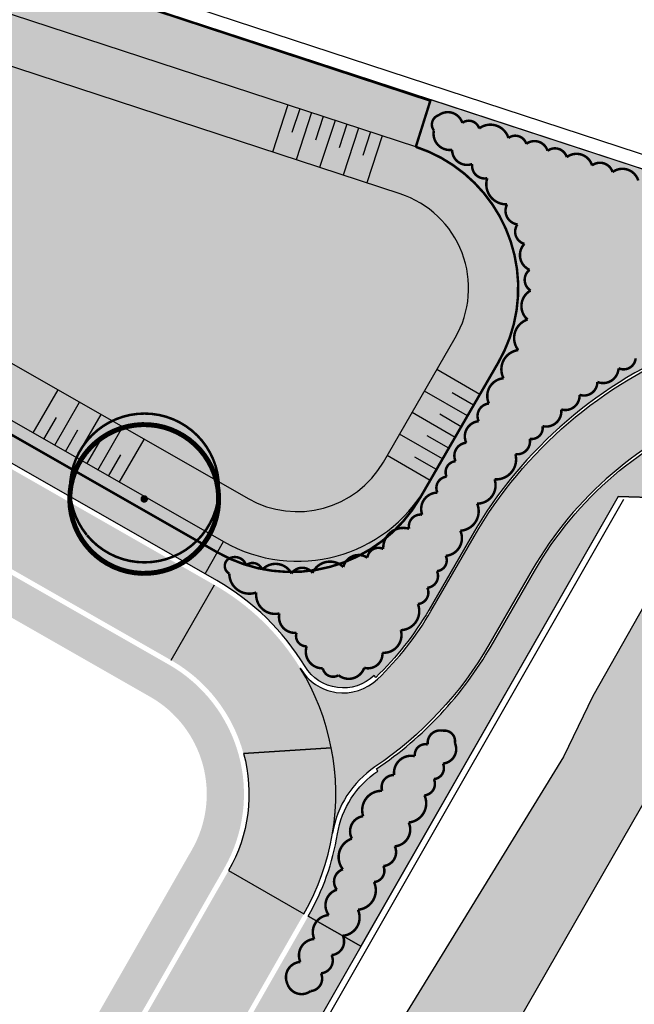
# Model space of a CAD drawing. Header units: inches. Extents: x 210501 to 210698, y 486425 to 486655.
# Tile 3 of 3: x 210655 to 210679, y 486593 to 486632. Entities that reach past the tile are written whole.
import ezdxf

# ---------------------------------------------------------------- set-up
doc = ezdxf.new("R2010")
doc.units = ezdxf.units.IN
doc.header["$MEASUREMENT"] = 0
doc.layers.add('KL_BSS_1', color=7, linetype='Continuous', true_color=0x992600)
for name, color, linetype in [('KL_FIETS', 252, 'Continuous'), ('KL_GAZON', 73, 'Continuous'), ('KL_GROEN', 84, 'Continuous'), ('KL_HAAG_2', 64, 'Continuous'), ('KL_VOETPAD_1', 25, 'Continuous'), ('KL_WADI', 71, 'Continuous'), ('NW_BOOM', 88, 'Continuous'), ('NW_HEK_HONDEN', 10, 'FENCELINE1'), ('NW_WADI', 3, 'Continuous')]:
    doc.layers.add(name, color=color, linetype=linetype)
doc.linetypes.add('BATTING', pattern='A,0.00254,-2.54,[134,ltypeshp.shx,S=2.54,R=0,X=-2.54,Y=0],-5.08,[134,ltypeshp.shx,S=2.54,R=180,X=2.54,Y=0],-2.54', length=10.16254)
doc.linetypes.add('FENCELINE1', pattern='A,0.25,-0.1,[133,ltypeshp.shx,S=0.1,R=0,X=-0.1,Y=0],-0.1,1', length=1.45)

# ---------------------------------------------------------------- blocks, each defined once
blk = doc.blocks.new('TALUD')
at = {"color": 6}
for p, q in [((0, 0), (0.0001038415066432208, -4.000000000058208)), ((1.999999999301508, 5.192076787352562e-05), (2.000103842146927, -4.000000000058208)), ((3.999999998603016, 0.0001038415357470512), (4.000103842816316, -4.000000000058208)), ((5.999999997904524, 0.0001557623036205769), (6.000103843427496, -4.000000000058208)), ((7.999999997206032, 0.0002076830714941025), (8.000103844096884, -4.000000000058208))]:
    blk.add_line(p, q, dxfattribs=at)
for p, q in [((0.999999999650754, 2.596038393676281e-05), (1.000051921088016, -2.000000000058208)), ((2.999999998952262, 7.788115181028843e-05), (3.000051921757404, -2.000000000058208)), ((4.99999999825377, 0.000129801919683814), (5.00005192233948, -2.000000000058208)), ((6.999999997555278, 0.0001817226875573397), (7.000051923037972, -2.000000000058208))]:
    blk.add_line(p, q)
blk = doc.blocks.new('BOOM_G')
for points, const_width in [([(-2.314667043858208, -1.450824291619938, -996.703270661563), (-2.307040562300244, -1.460140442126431, -0.5373179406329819)], 0.09999999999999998), ([(-2.325170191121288, -1.8956749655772, -49.80101822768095), (-2.165600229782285, -2.076096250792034, -0.5373179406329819)], 0.2), ([(-2.16521681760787, -2.076496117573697, -0.4799778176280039), (-1.555955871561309, 2.564956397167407, -1.975559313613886)], 0.2)]:
    blk.add_lwpolyline(points, format="xyb", dxfattribs=dict(const_width=const_width))
at = {"const_width": 0.15}
blk.add_lwpolyline([(-0.05153804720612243, -0.05448696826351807, 1), (0.05153804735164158, 0.05448696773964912, 1)], format="xyb", close=True, dxfattribs=at)

msp = doc.modelspace()

# ---------------------------------------------------------------- hatches: boundary and pattern name
at = {"layer": 'KL_BSS_1', "ltscale": 0.2}
for points in [[(210623.3180695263, 486632.1122797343), (210621.5809983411, 486629.0737630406), (210660.7961060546, 486606.6551158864), (210662.5331772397, 486609.69363258)], [(210665.9941794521, 486606.3367386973, 0.1260568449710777), (210662.5331772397, 486609.69363258), (210660.7961060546, 486606.6551158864, -0.1989364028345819), (210663.7076553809, 486602.8936371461), (210667.24453579, 486603.1299263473, 0.08928674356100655)], [(210666.1444234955, 486596.4375161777), (210663.1062281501, 486598.1751493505), (210620.1746509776, 486523.1105904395), (210623.2128471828, 486521.3729587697)]]:
    msp.add_hatch(color=256, dxfattribs=at).paths.add_polyline_path(points)
h = msp.add_hatch(color=256, dxfattribs=at)
edge = h.paths.add_edge_path()
edge.add_arc((210657.7119680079, 486601.2602851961), 6.214185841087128, -29.766507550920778, 15.238791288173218, ccw=False)
edge.add_line((210663.1062281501, 486598.1751493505), (210666.1444234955, 486596.4375161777))
edge.add_arc((210657.7119680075, 486601.2602851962), 9.714185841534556, 330.2334924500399, 371.0966760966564)
edge.add_line((210667.24453579, 486603.1299263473), (210663.7076553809, 486602.8936371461))
at = {"layer": 'KL_FIETS', "ltscale": 0.2}
h = msp.add_hatch(color=256, dxfattribs=at)
h.dxf.hatch_style = 1
edge = h.paths.add_edge_path()
edge.add_arc((210667.7253920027, 486607.3395569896), 2.000685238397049, 210.0819003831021, 313.6938246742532)
edge.add_arc((210660.6203256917, 486614.7761887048), 12.28589104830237, 313.6938246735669, 329.9843261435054)
edge.add_line((210671.2585385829, 486608.6303327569), (210673.0039998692, 486611.6505065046))
edge.add_arc((210688.328774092, 486602.7937974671), 17.69999999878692, 111.3008393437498, 149.9749196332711, ccw=False)
edge.add_line((210681.898985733, 486619.2846380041), (210684.7348265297, 486620.3903339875))
edge.add_arc((210680.2666647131, 486631.8500803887), 12.30001047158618, 291.3008393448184, 326.7634192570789)
edge.add_line((210690.5545724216, 486625.1084772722), (210693.3765606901, 486624.558576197))
edge.add_line((210693.3765606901, 486624.5585761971), (210693.2833728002, 486624.3958497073))
edge.add_arc((210680.2666685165, 486631.850070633), 15.00000000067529, 291.300839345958, 330.2017100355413, ccw=False)
edge.add_line((210685.7156417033, 486617.8747820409), (210682.8798009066, 486616.7690860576))
edge.add_arc((210688.328774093, 486602.793797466), 15.0000000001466, 111.3008393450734, 149.9749196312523)
edge.add_line((210675.3416772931, 486610.2994830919), (210673.5962160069, 486607.2793093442))
edge.add_arc((210660.6091192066, 486614.7849949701), 15.00000000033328, 304.0423261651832, 329.9749196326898, ccw=False)
edge.add_arc((210671.2454177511, 486599.0411341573), 4.000000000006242, 124.0423261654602, 170.6877810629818)
edge.add_arc((210657.7119680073, 486601.260285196), 9.714185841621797, 350.6877810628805, 391.5055711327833)
at = {"layer": 'KL_GAZON', "ltscale": 0.2}
h = msp.add_hatch(color=256, dxfattribs=at)
h.dxf.hatch_style = 1
edge = h.paths.add_edge_path(flags=16)
edge.add_line((210673.9727646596, 486618.6548673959), (210671.0778405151, 486613.6457766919))
edge.add_arc((210665.8830017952, 486616.6480509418), 5.999999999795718, 240.2440901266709, 329.9749196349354, ccw=False)
edge.add_line((210662.9051654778, 486611.4391651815), (210638.496337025, 486625.3933003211))
edge.add_arc((210641.4741733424, 486630.6021860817), 6.00000000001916, 71.86056914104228, 240.24409012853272, ccw=False)
edge.add_line((210643.3421563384, 486636.303996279), (210670.6459089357, 486627.3589518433))
edge.add_arc((210668.7779259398, 486621.6571416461), 5.999999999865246, -30.025080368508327, 71.86056914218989, ccw=False)
edge = h.paths.add_edge_path(flags=0)
edge.add_line((210672.2411517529, 486619.6556254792), (210669.3462276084, 486614.6465347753))
edge.add_arc((210665.8830017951, 486616.6480509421), 4.000000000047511, 240.24409012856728, 329.97491963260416, ccw=False)
edge.add_line((210663.8977775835, 486613.175460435), (210639.4889491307, 486627.1295955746))
edge.add_arc((210641.4741733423, 486630.6021860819), 3.999999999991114, 71.86056914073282, 240.2440901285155, ccw=False)
edge.add_line((210642.7194953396, 486634.40339288), (210670.023247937, 486625.4583484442))
edge.add_arc((210668.7779259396, 486621.6571416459), 4.000000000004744, -30.025080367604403, 71.86056914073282, ccw=False)
edge = h.paths.add_edge_path(flags=16)
edge.add_arc((210672.7287929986, 486614.9020650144), 0.5244309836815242, 94.97499708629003, 204.9749196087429)
edge.add_arc((210672.2916528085, 486614.241785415), 0.4405175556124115, 94.98159514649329, 204.9749200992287)
edge.add_arc((210671.9314637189, 486613.6058435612), 0.4516447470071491, 94.97114705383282, 204.9749384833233)
edge.add_arc((210671.5267194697, 486612.7557945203), 0.6593713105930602, 90.405657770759, 200.4055169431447)
edge.add_arc((210670.8445970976, 486612.0568908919), 0.4733695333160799, 82.21416705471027, 192.2197918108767)
edge.add_arc((210670.1454328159, 486611.1847468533), 0.8073708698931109, 72.9652998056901, 182.9611314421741)
edge.add_arc((210669.1434434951, 486610.7434175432), 0.4449658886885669, 63.90881478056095, 173.9070686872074)
edge.add_arc((210668.3465099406, 486610.2632347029), 0.6354687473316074, 56.09438679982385, 166.0981914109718)
edge.add_arc((210667.1932028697, 486609.8617242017), 0.7713003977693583, 45.93163591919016, 155.9276461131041)
edge.add_arc((210666.0733047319, 486609.8676311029), 0.5177665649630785, 36.59910110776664, 146.6070043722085)
edge.add_arc((210664.9972920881, 486609.815794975), 0.7265081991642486, 27.61917369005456, 137.6137659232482)
edge.add_arc((210664.0746029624, 486610.169641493), 0.409301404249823, 19.39358360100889, 129.4033419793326)
edge.add_arc((210663.3604971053, 486610.3412519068), 0.4767659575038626, 17.66250725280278, 127.6550777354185)
edge.add_arc((210663.3008670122, 486610.4579100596), 0.3488096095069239, 131.6099923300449, 241.6014695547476)
edge.add_arc((210663.9459989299, 486610.1504050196), 0.8110266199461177, 179.9526029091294, 289.9555348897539)
edge.add_arc((210664.9845373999, 486609.2923660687), 0.7677315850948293, 172.8386706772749, 282.8397608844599)
edge.add_arc((210665.7731959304, 486608.395660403), 0.6355623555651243, 166.5183713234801, 276.5159872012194)
edge.add_arc((210666.240767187, 486607.6340560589), 0.4163135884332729, 161.7828599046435, 271.7766100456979)
edge.add_arc((210666.8891837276, 486607.0023429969), 0.67108549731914, 161.2602573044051, 271.2636008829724)
edge.add_arc((210667.3174433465, 486606.4132952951), 0.4214892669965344, 191.2009571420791, 301.2010795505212)
edge.add_arc((210667.9491961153, 486606.5654826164), 0.6586150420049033, 231.1204269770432, 341.1238860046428)
edge.add_arc((210668.7269256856, 486606.9119161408), 0.5804593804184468, 254.5600564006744, 364.5549383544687)
edge.add_arc((210669.3569916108, 486607.6730463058), 0.7168809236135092, 265.8852010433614, 375.8893186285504)
edge.add_arc((210670.0216287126, 486608.6371367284), 0.7682249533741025, 271.8539479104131, 381.8490568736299)
edge.add_arc((210670.6946691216, 486609.3841934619), 0.4628837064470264, 274.9575152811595, 384.9746802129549)
edge.add_arc((210671.0732497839, 486610.0499565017), 0.4721108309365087, 274.9846116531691, 384.9749191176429)
edge.add_arc((210671.4634685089, 486610.6824303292), 0.4347800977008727, 274.9805166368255, 384.9749198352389)
edge.add_arc((210671.7956961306, 486611.5772814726), 0.7139657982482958, 274.9735087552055, 384.9749291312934)
edge.add_arc((210672.3988960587, 486612.6633363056), 0.7858360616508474, 273.2100957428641, 383.2109934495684)
edge.add_arc((210673.129855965, 486613.7081900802), 0.7351932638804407, 269.3196587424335, 379.317812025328)
edge.add_arc((210673.8886210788, 486614.7529948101), 0.8042252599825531, 265.3666506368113, 375.3687281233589)
edge.add_arc((210674.7360070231, 486615.4769915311), 0.5158907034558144, 261.986372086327, 371.9826357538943)
edge.add_arc((210675.321454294, 486616.0207886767), 0.4441021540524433, 259.5175367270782, 369.5202438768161)
edge.add_arc((210675.9003280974, 486616.6949240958), 0.6169839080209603, 256.8000614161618, 366.7986887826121)
edge.add_arc((210676.6744227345, 486617.321550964), 0.5766498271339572, 253.7411124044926, 363.7372428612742)
edge.add_arc((210677.4266593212, 486617.8687536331), 0.5394176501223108, 250.8656094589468, 360.8741224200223)
edge.add_arc((210678.1997935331, 486618.4526936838), 0.6213660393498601, 247.8993674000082, 357.8968799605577)
edge.add_arc((210679.0254371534, 486618.870153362), 0.485522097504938, 245.0643540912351, 355.0580419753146)
edge.add_arc((210679.7097803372, 486619.2168033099), 0.4372235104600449, 242.6861874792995, 352.6911836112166)
edge.add_arc((210680.55278227, 486619.8560511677), 0.806471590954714, 239.4987099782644, 349.5007536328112)
edge.add_arc((210681.6860955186, 486620.2232902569), 0.6166296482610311, 236.4996148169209, 346.5030754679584)
edge.add_arc((210682.7202464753, 486620.7310365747), 0.7832623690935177, 236.3033105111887, 346.3008394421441)
edge.add_arc((210683.888351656, 486621.1564134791), 0.7341084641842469, 236.3179532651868, 346.3177826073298)
edge.add_arc((210684.9963112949, 486621.6637753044), 0.7871106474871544, 239.9051459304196, 349.9063801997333)
edge.add_arc((210686.0971747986, 486622.2692266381), 0.8117108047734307, 246.3254481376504, 356.3229801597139)
edge.add_arc((210687.0962561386, 486622.8003834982), 0.6130862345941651, 252.0405350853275, 362.0409554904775)
edge.add_arc((210687.8528115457, 486623.4494138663), 0.6434826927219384, 257.0816833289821, 367.0833446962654)
edge.add_arc((210688.5866879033, 486624.2687902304), 0.7461382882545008, 262.6615167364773, 372.6597347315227)
edge.add_arc((210689.3351269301, 486624.9446160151), 0.5127092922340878, 267.7151755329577, 377.7077329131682)
edge.add_arc((210689.4553916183, 486625.5601087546), 0.58882861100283, 308.6989898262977, 418.7074495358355)
edge.add_arc((210689.0860338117, 486625.8292729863), 0.71460036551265, 19.11487601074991, 129.1128691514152)
edge.add_arc((210688.8276583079, 486625.9656557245), 0.4602385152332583, 114.7153050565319, 224.7168913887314)
edge.add_arc((210688.5106014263, 486625.1853882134), 0.4565509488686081, 91.25318253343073, 201.2510295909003)
edge.add_arc((210688.0724711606, 486624.5524589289), 0.4676206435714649, 88.45302146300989, 198.4505714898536)
edge.add_arc((210687.2000610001, 486623.9877656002), 0.5979375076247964, 44.17816093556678, 154.1762012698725)
edge.add_arc((210686.1694923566, 486623.7698212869), 0.6864955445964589, 44.17767043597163, 154.1779371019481)
edge.add_arc((210685.0891706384, 486623.9198676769), 0.4857794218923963, 17.85888906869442, 127.8697429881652)
edge.add_arc((210684.1738979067, 486624.1163018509), 0.6447934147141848, 16.86297709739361, 126.8605690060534)
edge.add_arc((210683.1951436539, 486624.4527463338), 0.6185650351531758, 16.86467032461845, 126.8605692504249)
edge.add_arc((210682.0986002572, 486624.7278094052), 0.7580647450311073, 16.85879313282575, 126.8605690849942)
edge.add_arc((210681.1428441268, 486625.1824775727), 0.5235244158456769, 16.86202647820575, 126.8605691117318)
edge.add_arc((210680.0819803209, 486625.3750300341), 0.7803563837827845, 16.85909582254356, 126.8605691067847)
edge.add_arc((210678.9780693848, 486625.8066706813), 0.6643653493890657, 16.86288818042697, 126.8605691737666)
edge.add_arc((210678.0722118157, 486626.184493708), 0.5301063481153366, 16.85832929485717, 126.8605691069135)
edge.add_arc((210677.1265691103, 486626.4184310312), 0.6558336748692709, 16.85866524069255, 126.8605691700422)
edge.add_arc((210676.2582368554, 486626.7991737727), 0.4962652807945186, 16.86656093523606, 126.8605694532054)
edge.add_arc((210675.4331572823, 486627.0364150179), 0.5510691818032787, 16.85897604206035, 126.8605690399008)
edge.add_arc((210674.6605367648, 486627.3433647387), 0.4619026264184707, 16.85895280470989, 126.8605690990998)
edge.add_arc((210673.6587431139, 486627.4933160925), 0.7572575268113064, 16.85884009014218, 126.8605691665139)
edge.add_arc((210672.7864420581, 486627.972433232), 0.4368416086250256, 16.86875329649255, 126.8605697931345)
edge.add_arc((210671.9412264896, 486628.1452474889), 0.6093503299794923, 16.85698344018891, 126.8602048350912)
edge.add_arc((210671.6934252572, 486628.2560034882), 0.3947496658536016, 107.3513693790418, 217.3652551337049)
edge.add_arc((210672.0201851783, 486627.8832060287), 0.6542092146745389, 168.2498254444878, 278.2431484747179)
edge.add_arc((210672.7195946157, 486627.2330119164), 0.6056188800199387, 179.7404131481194, 289.7428325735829)
edge.add_arc((210673.427176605, 486626.5895649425), 0.5083356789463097, 171.6947596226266, 281.692943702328)
edge.add_arc((210674.2987762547, 486625.8446803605), 0.8073214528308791, 162.1773671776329, 272.1798477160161)
edge.add_arc((210674.8216383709, 486624.7799143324), 0.5556932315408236, 152.332694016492, 262.3257159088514)
edge.add_arc((210675.1620893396, 486623.9348738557), 0.508496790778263, 144.6329145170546, 254.6355959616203)
edge.add_arc((210675.4977055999, 486622.994319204), 0.6511019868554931, 136.2517163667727, 246.2542705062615)
edge.add_arc((210675.5491076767, 486621.9948729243), 0.5110001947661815, 127.8555334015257, 237.8553003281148)
edge.add_arc((210675.625006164, 486620.9340841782), 0.7179748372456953, 118.9726117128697, 228.9718719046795)
edge.add_arc((210675.3976781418, 486619.6461000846), 0.7852164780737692, 108.101808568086, 218.1015871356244)
edge.add_arc((210674.8808840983, 486618.3857957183), 0.7823413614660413, 97.42546167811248, 207.4268566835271)
edge.add_arc((210674.2488063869, 486617.3095220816), 0.7186228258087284, 94.97567333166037, 204.9749195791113)
edge.add_arc((210673.641022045, 486616.5051168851), 0.5028844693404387, 94.9785824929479, 204.9749197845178)
edge.add_arc((210673.2381958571, 486615.682970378), 0.612119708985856, 94.97041850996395, 204.9749197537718)
edge = h.paths.add_edge_path()
edge.add_arc((210689.7181628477, 486625.6565754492), 0.8999975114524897, 326.7632212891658, 431.9389413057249)
edge.add_line((210689.9971893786, 486626.5122270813), (210688.2535177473, 486627.0808354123))
edge.add_line((210688.2535177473, 486627.0808354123), (210688.0208018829, 486625.7979028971))
edge.add_line((210688.0208018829, 486625.7979028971), (210687.3677067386, 486624.8687495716))
edge.add_line((210687.3677067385, 486624.8687495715), (210685.5615780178, 486624.5769903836))
edge.add_line((210685.5615780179, 486624.5769903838), (210635.694846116, 486640.9139437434))
edge.add_line((210635.6948461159, 486640.9139437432), (210632.2208461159, 486630.8859437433))
edge.add_line((210632.220846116, 486630.8859437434), (210604.057846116, 486640.3569437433))
edge.add_line((210604.057846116, 486640.3569437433), (210607.0788461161, 486650.4479437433))
edge.add_line((210607.078846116, 486650.4479437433), (210606.3898789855, 486651.4226625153))
edge.add_line((210606.3898789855, 486651.4226625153), (210605.7433285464, 486652.8874492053))
edge.add_line((210605.7433285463, 486652.8874492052), (210601.7513183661, 486640.5758834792))
edge.add_line((210601.7513183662, 486640.5758834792), (210601.8464427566, 486640.5450395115))
edge.add_arc((210603.5586817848, 486639.9898480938), 1.800000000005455, 162.03477670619, 240.2019614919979)
edge.add_line((210602.6641821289, 486638.4278396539), (210611.687942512, 486633.2602935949))
edge.add_arc((210613.675724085, 486636.7314314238), 4.00000917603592, 240.2019614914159, 290.2704786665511)
edge.add_arc((210618.496547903, 486623.6783859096), 9.914815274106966, 60.24409012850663, 110.27047866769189, ccw=False)
edge.add_line((210623.4173307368, 486632.2859092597), (210662.6311225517, 486609.8680145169))
edge.add_arc((210657.7077416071, 486601.2559465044), 9.920050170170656, 31.26623910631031, 60.24409012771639, ccw=False)
edge.add_arc((210667.7256279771, 486607.3388346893), 1.800000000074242, 211.2662391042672, 313.7032311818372)
edge.add_line((210668.9692897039, 486606.0375639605), (210669.0383820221, 486605.9652711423))
edge.add_arc((210660.6091192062, 486614.7849949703), 12.20000000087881, 313.7032311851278, 329.9749196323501)
edge.add_line((210671.1719579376, 486608.6803706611), (210672.9174192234, 486611.7005444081))
edge.add_arc((210688.3287740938, 486602.793797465), 17.80000000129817, 111.3008393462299, 149.9749196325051, ccw=False)
edge.add_line((210681.8626592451, 486619.3778065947), (210684.6984640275, 486620.4834885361))
edge.add_arc((210680.2665823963, 486631.8501851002), 12.20013793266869, 291.3008393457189, 326.7632212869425)
h = msp.add_hatch(color=256, dxfattribs=at)
h.dxf.hatch_style = 1
edge = h.paths.add_edge_path()
edge.add_line((210625.8459481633, 486514.9394610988), (210629.393031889, 486512.9107820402))
edge.add_line((210629.393031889, 486512.9107820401), (210633.9303500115, 486520.8516782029))
edge.add_line((210633.9303500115, 486520.851678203), (210641.3664614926, 486533.8042201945))
edge.add_line((210641.3664614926, 486533.8042201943), (210648.3842852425, 486545.9700809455))
edge.add_line((210648.3842852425, 486545.9700809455), (210655.5805365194, 486558.4985332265))
edge.add_line((210655.5805365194, 486558.4985332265), (210662.4173049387, 486570.43978105))
edge.add_line((210662.4173049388, 486570.43978105), (210670.6788461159, 486584.9519437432))
edge.add_line((210670.6788461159, 486584.9519437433), (210679.7058461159, 486600.6759437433))
edge.add_line((210679.705846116, 486600.6759437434), (210686.702846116, 486612.8909437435))
edge.add_line((210686.702846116, 486612.8909437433), (210690.589846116, 486619.6919437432))
edge.add_line((210690.589846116, 486619.6919437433), (210692.3938461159, 486617.9189437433))
edge.add_line((210692.393846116, 486617.9189437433), (210694.747846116, 486622.0609437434))
edge.add_line((210694.747846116, 486622.0609437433), (210692.6697611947, 486623.237678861))
edge.add_arc((210680.266668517, 486631.8500706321), 15.09999999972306, 291.3008393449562, 325.2248708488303, ccw=False)
edge.add_line((210685.7519681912, 486617.7816134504), (210682.9161273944, 486616.675917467))
edge.add_line((210682.9161273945, 486616.675917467), (210681.1250300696, 486613.0060888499))
edge.add_line((210681.1250300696, 486613.00608885), (210681.7181983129, 486612.1601057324))
edge.add_line((210681.7181983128, 486612.1601057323), (210677.7902991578, 486605.2094173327))
edge.add_line((210677.7902991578, 486605.2094173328), (210676.6078461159, 486602.7599437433))
edge.add_line((210676.607846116, 486602.7599437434), (210667.0838461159, 486587.2379437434))
edge.add_line((210667.083846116, 486587.2379437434), (210662.707342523, 486579.1634247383))
edge.add_line((210662.7073425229, 486579.1634247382), (210657.2351025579, 486569.6242864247))
edge.add_line((210657.235102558, 486569.6242864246), (210649.0473318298, 486555.2690108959))
edge.add_line((210649.0473318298, 486555.269010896), (210648.3083545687, 486554.1867569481))
edge.add_line((210648.3083545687, 486554.1867569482), (210644.1378212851, 486546.8777443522))
edge.add_line((210644.1378212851, 486546.8777443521), (210637.0231884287, 486534.3886422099))
edge.add_line((210637.0231884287, 486534.3886422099), (210629.1416073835, 486520.3973115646))
edge.add_line((210629.1416073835, 486520.3973115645), (210626.3592156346, 486515.8754830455))
edge.add_line((210626.3592156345, 486515.8754830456), (210625.8459481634, 486514.9394610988))
edge = h.paths.add_edge_path()
edge.add_line((210628.5496428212, 486511.4347416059), (210625.0284437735, 486513.4486164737))
edge.add_line((210625.0284437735, 486513.4486164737), (210624.3555636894, 486512.2215164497))
edge.add_line((210624.3555636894, 486512.2215164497), (210617.2991401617, 486499.7671802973))
edge.add_line((210617.2991401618, 486499.7671802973), (210611.5358059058, 486489.9604357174))
edge.add_line((210611.5358059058, 486489.9604357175), (210610.7693431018, 486488.9517857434))
edge.add_line((210610.7693431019, 486488.9517857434), (210608.1224093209, 486483.9419826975))
edge.add_line((210608.1224093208, 486483.9419826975), (210605.4488743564, 486478.6895412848))
edge.add_line((210605.4488743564, 486478.6895412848), (210598.9200703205, 486467.0791800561))
edge.add_line((210598.9200703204, 486467.0791800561), (210591.8124692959, 486455.1025811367))
edge.add_line((210591.812469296, 486455.1025811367), (210588.0792780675, 486450.8646334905))
edge.add_line((210588.0792780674, 486450.8646334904), (210583.7610262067, 486444.4894818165))
edge.add_line((210583.7610262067, 486444.4894818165), (210582.8633843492, 486443.4495899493))
edge.add_line((210582.8633843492, 486443.4495899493), (210581.988870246, 486443.4495899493))
edge.add_line((210581.988870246, 486443.4495899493), (210581.5918432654, 486444.2378762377))
edge.add_line((210581.5918432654, 486444.2378762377), (210583.6818461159, 486447.5139437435))
edge.add_line((210583.6818461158, 486447.5139437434), (210581.8125925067, 486448.5830235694))
edge.add_line((210581.8125925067, 486448.5830235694), (210580.1235122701, 486445.6297180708))
edge.add_arc((210583.4221252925, 486443.7431465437), 3.799999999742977, 150.2335207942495, 238.2945195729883)
edge.add_arc((210584.4696016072, 486445.4387924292), 5.793093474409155, 238.2945195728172, 320.7049321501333)
edge.add_line((210588.9528461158, 486441.7699437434), (210587.5178461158, 486442.7599437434))
edge.add_line((210587.5178461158, 486442.7599437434), (210593.8148461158, 486451.8469437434))
edge.add_line((210593.8148461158, 486451.8469437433), (210597.7728461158, 486458.1229437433))
edge.add_line((210597.7728461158, 486458.1229437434), (210599.2376404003, 486457.221531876))
edge.add_line((210599.2376404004, 486457.221531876), (210599.8808041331, 486458.2242815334))
edge.add_line((210599.8808041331, 486458.2242815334), (210598.4118461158, 486459.1259437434))
edge.add_line((210598.4118461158, 486459.1259437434), (210601.2708461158, 486464.0089437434))
edge.add_line((210601.2708461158, 486464.0089437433), (210604.3792379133, 486469.2751917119))
edge.add_line((210604.3792379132, 486469.275191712), (210606.0135045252, 486468.3623293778))
edge.add_line((210606.0135045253, 486468.3623293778), (210606.693112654, 486469.5407358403))
edge.add_line((210606.693112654, 486469.5407358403), (210605.0697830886, 486470.4459574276))
edge.add_line((210605.0697830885, 486470.4459574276), (210607.0488229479, 486473.9103897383))
edge.add_line((210607.0488229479, 486473.9103897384), (210611.9068120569, 486482.4172873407))
edge.add_line((210611.9068120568, 486482.4172873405), (210619.4271787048, 486495.4986783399))
edge.add_line((210619.4271787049, 486495.4986783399), (210627.0205969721, 486508.7587127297))
edge.add_line((210627.0205969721, 486508.7587127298), (210628.5496428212, 486511.4347416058))
h = msp.add_hatch(color=256, dxfattribs=at)
h.dxf.hatch_style = 1
edge = h.paths.add_edge_path()
edge.add_line((210668.4392295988, 486595.1251237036), (210666.3180346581, 486596.3382228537))
edge.add_arc((210657.7119680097, 486601.2602851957), 9.914185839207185, 330.2334924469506, 350.687781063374)
edge.add_arc((210671.2454177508, 486599.0411341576), 3.799999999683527, 124.04232616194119, 170.6877810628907, ccw=False)
edge.add_line((210669.1181580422, 486602.18990632), (210669.0621775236, 486602.2727687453))
edge.add_arc((210660.6091192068, 486614.78499497), 15.10000000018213, 304.0423261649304, 329.9749196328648)
edge.add_line((210673.6827966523, 486607.2292714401), (210675.4282579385, 486610.2494451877))
edge.add_arc((210688.328774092, 486602.793797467), 14.89999999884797, 111.30083934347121, 149.9749196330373, ccw=False)
edge.add_line((210682.9161273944, 486616.6759174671), (210681.1250300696, 486613.00608885))
edge.add_line((210681.1250300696, 486613.00608885), (210680.5332400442, 486613.2074084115))
edge.add_line((210680.5332400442, 486613.2074084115), (210678.8089086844, 486613.2572861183))
edge.add_line((210678.8089086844, 486613.2572861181), (210668.4392295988, 486595.1251237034))
h = msp.add_hatch(color=256, dxfattribs=at)
h.dxf.hatch_style = 1
h.paths.add_polyline_path([(210621.7799088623, 486518.4646624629), (210622.1668904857, 486517.0436198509), (210623.6626897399, 486516.1881292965), (210631.8458464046, 486530.5979383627), (210641.9541750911, 486548.1032894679), (210645.6841222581, 486555.3998620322), (210655.4046988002, 486572.2918121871), (210666.8325597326, 486592.3157408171), (210668.4392295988, 486595.1251237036), (210666.3180346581, 486596.3382228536)])
h.paths.add_polyline_path([(210622.8303338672, 486514.7057786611), (210621.3228979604, 486515.5679245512), (210619.9018553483, 486515.180942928), (210581.8125925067, 486448.5830235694), (210583.46482622, 486447.6380636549), (210585.5164700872, 486451.2873812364), (210590.4398204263, 486459.1030175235), (210595.4575560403, 486467.1996169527), (210602.2533576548, 486478.5676423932), (210610.2478423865, 486492.7166605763), (210617.6820236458, 486505.5120656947)])
at = {"layer": 'KL_GROEN', "ltscale": 0.2}
h = msp.add_hatch(color=256, dxfattribs=at)
h.dxf.hatch_style = 1
edge = h.paths.add_edge_path()
edge.add_arc((210671.9412261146, 486628.1452487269), 0.6093503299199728, 16.86056918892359, 126.8605690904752, ccw=False)
edge.add_arc((210672.7864306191, 486627.972470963), 0.4368416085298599, 16.860569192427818, 126.8605690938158, ccw=False)
edge.add_arc((210673.6587497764, 486627.4932941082), 0.7572575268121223, 16.860569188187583, 126.86056909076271, ccw=False)
edge.add_arc((210674.6605367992, 486627.343364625), 0.4619026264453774, 16.860569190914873, 126.8605690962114, ccw=False)
edge.add_arc((210675.4331535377, 486627.0364273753), 0.5510691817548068, 16.8605691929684, 126.86056908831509, ccw=False)
edge.add_arc((210676.2582286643, 486626.7992007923), 0.496265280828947, 16.860569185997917, 126.8605690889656, ccw=False)
edge.add_arc((210677.1265759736, 486626.4184083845), 0.655833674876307, 16.860569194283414, 126.8605690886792, ccw=False)
edge.add_arc((210678.072212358, 486626.1844919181), 0.5301063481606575, 16.86056919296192, 126.86056909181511, ccw=False)
edge.add_arc((210678.9780639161, 486625.8066887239), 0.6643653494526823, 16.860569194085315, 126.86056909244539, ccw=False)
edge.add_arc((210680.0819826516, 486625.375022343), 0.7803563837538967, 16.860569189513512, 126.86056909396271, ccw=False)
edge.add_arc((210681.1428406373, 486625.1824890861), 0.52352441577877, 16.860569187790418, 126.86056909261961, ccw=False)
edge.add_arc((210682.09860063, 486624.7278081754), 0.7580647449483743, 16.860569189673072, 126.86056909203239, ccw=False)
edge.add_arc((210683.19513721, 486624.4527675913), 0.6185650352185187, 16.860569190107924, 126.8605690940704, ccw=False)
edge.add_arc((210684.1739043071, 486624.116280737), 0.6447934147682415, 16.860569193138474, 126.86056908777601, ccw=False)
edge.add_arc((210685.0891856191, 486623.9198211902), 0.4857794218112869, 17.869850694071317, 127.86985059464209, ccw=False)
edge.add_arc((210686.1694697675, 486623.769844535), 0.6864955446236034, 44.176201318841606, 154.1762012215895, ccw=False)
edge.add_arc((210687.2000506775, 486623.9877762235), 0.5979375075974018, 44.176201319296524, 154.1762012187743, ccw=False)
edge.add_arc((210688.0724737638, 486624.5524588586), 0.4676206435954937, 88.4510847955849, 198.4510846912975, ccw=False)
edge.add_arc((210688.5106194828, 486625.1853886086), 0.4565509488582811, 91.25114988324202, 201.2511497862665, ccw=False)
edge.add_arc((210688.8276823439, 486625.9656667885), 0.4602385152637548, 114.7186985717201, 224.7186984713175, ccw=False)
edge.add_arc((210689.0860337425, 486625.829273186), 0.7146003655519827, 19.112937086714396, 129.1129369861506, ccw=False)
edge.add_arc((210689.4553789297, 486625.5600985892), 0.5888286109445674, -51.29488905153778, 58.70511085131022, ccw=False)
edge.add_arc((210689.3351732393, 486624.9446141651), 0.5127092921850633, -92.28862823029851, 17.71137166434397, ccw=False)
edge.add_arc((210688.5867004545, 486624.268788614), 0.7461382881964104, -97.34017663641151, 12.659823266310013, ccw=False)
edge.add_arc((210687.8528021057, 486623.4494160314), 0.6434826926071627, -102.91674174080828, 7.083258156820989, ccw=False)
edge.add_arc((210687.0962639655, 486622.800380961), 0.6130862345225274, -107.95897444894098, 2.0410254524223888, ccw=False)
edge.add_arc((210686.0971875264, 486622.2692210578), 0.8117108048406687, 246.3230810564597, 356.323080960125, ccw=False)
edge.add_arc((210684.9962937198, 486621.66378549), 0.787110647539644, 239.906210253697, 349.9062101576, ccw=False)
edge.add_arc((210683.8883468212, 486621.1564167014), 0.7341084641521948, 236.3177531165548, 346.31775302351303, ccw=False)
edge.add_arc((210682.720239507, 486620.7310412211), 0.7832623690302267, 236.3008393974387, 346.30083929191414, ccw=False)
edge.add_arc((210681.6860604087, 486620.2233134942), 0.6166296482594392, 236.5030900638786, 346.5030899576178, ccw=False)
edge.add_arc((210680.5527783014, 486619.8560535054), 0.8064715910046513, 239.5007723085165, 349.50077220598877, ccw=False)
edge.add_arc((210679.7098015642, 486619.2167923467), 0.4372235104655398, 242.6909944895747, 352.6909943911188, ccw=False)
edge.add_arc((210679.0254912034, 486618.870128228), 0.485522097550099, 245.0577270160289, 355.05772691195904, ccw=False)
edge.add_arc((210678.1997966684, 486618.4526924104), 0.6213660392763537, 247.8968632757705, 357.89686317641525, ccw=False)
edge.add_arc((210677.4266373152, 486617.8687612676), 0.5394176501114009, -109.12573828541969, 0.8742616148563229, ccw=False)
edge.add_arc((210676.6744774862, 486617.3215349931), 0.5766498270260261, -106.26306464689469, 3.736935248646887, ccw=False)
edge.add_arc((210675.9003423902, 486616.6949207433), 0.6169839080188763, -103.20139029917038, 6.798609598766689, ccw=False)
edge.add_arc((210675.3214533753, 486616.0207888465), 0.4441021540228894, -100.4797498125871, 9.520250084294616, ccw=False)
edge.add_arc((210674.7360265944, 486615.4769887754), 0.5158907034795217, -98.01746637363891, 11.982533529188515, ccw=False)
edge.add_arc((210673.8886066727, 486614.7529959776), 0.804225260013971, -94.63120555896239, 15.368794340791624, ccw=False)
edge.add_arc((210673.1298711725, 486613.7081898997), 0.7351932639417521, -90.68227724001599, 19.317722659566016, ccw=False)
edge.add_arc((210672.3988867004, 486612.6633357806), 0.7858360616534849, -86.78895571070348, 23.211044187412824, ccw=False)
edge.add_arc((210671.7956997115, 486611.5772817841), 0.7139657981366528, -85.02508032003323, 24.974919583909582, ccw=False)
edge.add_arc((210671.4634896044, 486610.6824321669), 0.434780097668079, -85.0250803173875, 24.974919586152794, ccw=False)
edge.add_arc((210671.0732285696, 486610.0499546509), 0.472110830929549, -85.02508031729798, 24.974919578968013, ccw=False)
edge.add_arc((210670.6945683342, 486609.3841847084), 0.4628837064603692, -85.02532370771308, 24.974676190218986, ccw=False)
edge.add_arc((210670.0216668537, 486608.637137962), 0.7682249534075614, -88.15078115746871, 21.849218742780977, ccw=False)
edge.add_arc((210669.3569656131, 486607.6730481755), 0.7168809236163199, -94.1109043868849, 15.889095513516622, ccw=False)
edge.add_arc((210668.7269486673, 486606.9119097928), 0.5804593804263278, -105.44459388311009, 4.555406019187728, ccw=False)
edge.add_arc((210667.9491768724, 486606.5654981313), 0.6586150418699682, 231.1230293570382, 341.1230292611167, ccw=False)
edge.add_arc((210667.3174443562, 486606.4132901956), 0.4214892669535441, 191.2015620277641, 301.20156192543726, ccw=False)
edge.add_arc((210666.8891804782, 486607.0023334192), 0.6710854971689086, 161.2640385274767, 271.2640384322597, ccw=False)
edge.add_arc((210666.2407502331, 486607.6340045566), 0.4163135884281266, 161.7765382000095, 271.77653809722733, ccw=False)
edge.add_arc((210665.773194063, 486608.3956526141), 0.6355623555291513, 166.5159215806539, 276.51592148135, ccw=False)
edge.add_arc((210664.9845396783, 486609.2923842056), 0.7677315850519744, 172.8399286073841, 282.8399285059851, ccw=False)
edge.add_arc((210663.945998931, 486610.1504063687), 0.8110266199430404, 179.9555482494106, 289.9555481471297, ccw=False)
edge.add_arc((210663.3008387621, 486610.4578849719), 0.3488096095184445, 131.6067387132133, 241.60673861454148, ccw=False)
edge.add_arc((210663.3604975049, 486610.3412506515), 0.4767659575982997, 17.657178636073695, 127.65717853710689, ccw=False)
edge.add_arc((210664.0746179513, 486610.1695989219), 0.4093014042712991, 19.403548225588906, 129.4035481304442, ccw=False)
edge.add_arc((210664.9972807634, 486609.8158166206), 0.7265081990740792, 27.613453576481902, 137.6134534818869, ccw=False)
edge.add_arc((210666.0733314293, 486609.8675951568), 0.5177665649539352, 36.60788929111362, 146.607889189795, ccw=False)
edge.add_arc((210667.1931797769, 486609.8617465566), 0.7713003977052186, 45.92720253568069, 155.927202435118, ccw=False)
edge.add_arc((210668.3465309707, 486610.2632205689), 0.6354687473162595, 56.09865797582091, 166.0986578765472, ccw=False)
edge.add_arc((210669.1434248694, 486610.7434266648), 0.4449658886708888, 63.9066585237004, 173.9066584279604, ccw=False)
edge.add_arc((210670.1454292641, 486611.1847479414), 0.8073708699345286, 72.96108404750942, 182.961083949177, ccw=False)
edge.add_arc((210670.8446483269, 486612.0568838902), 0.4733695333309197, 82.22094551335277, 192.2209454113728, ccw=False)
edge.add_arc((210671.5267154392, 486612.7557944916), 0.6593713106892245, 90.4054604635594, 200.4054603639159, ccw=False)
edge.add_arc((210671.931462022, 486613.6058434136), 0.4516447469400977, 94.97491967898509, 204.974919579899, ccw=False)
edge.add_arc((210672.2916214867, 486614.2417826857), 0.4405175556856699, 94.97491968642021, 204.9749195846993, ccw=False)
edge.add_arc((210672.7288128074, 486614.9020667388), 0.5244309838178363, 94.97491968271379, 204.9749195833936, ccw=False)
edge.add_arc((210673.2382163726, 486615.6829721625), 0.6121197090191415, 94.97491968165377, 204.974919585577, ccw=False)
edge.add_arc((210673.6409946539, 486616.5051144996), 0.5028844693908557, 94.97491968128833, 204.9749195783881, ccw=False)
edge.add_arc((210674.248811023, 486617.3095224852), 0.7186228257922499, 94.97491968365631, 204.9749195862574, ccw=False)
edge.add_arc((210674.8808978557, 486618.3857975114), 0.7823413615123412, 97.42690378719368, 207.4269036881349, ccw=False)
edge.add_arc((210675.3976730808, 486619.6460984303), 0.78521647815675, 108.10150354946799, 218.1015034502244, ccw=False)
edge.add_arc((210675.6250052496, 486620.9340836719), 0.7179748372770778, 118.97185367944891, 228.9718535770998, ccw=False)
edge.add_arc((210675.5491138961, 486621.9948777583), 0.5110001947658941, 127.855456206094, 237.85545610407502, ccw=False)
edge.add_arc((210675.4977111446, 486622.9943249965), 0.6511019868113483, 136.2543877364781, 246.2543876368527, ccw=False)
edge.add_arc((210675.1620772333, 486623.9348568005), 0.5084967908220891, 144.6352057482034, 254.63520565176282, ccw=False)
edge.add_arc((210674.8216203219, 486624.7798799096), 0.5556932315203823, 152.3251097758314, 262.32510967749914, ccw=False)
edge.add_arc((210674.2987860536, 486625.8447108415), 0.8073214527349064, 162.1802960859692, 272.18029598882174, ccw=False)
edge.add_arc((210673.4271753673, 486626.5895564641), 0.5083356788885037, 171.6927603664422, 281.6927602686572, ccw=False)
edge.add_arc((210672.7195946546, 486627.2330205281), 0.6056188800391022, 179.7429619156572, 289.74296181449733, ccw=False)
edge.add_arc((210672.0201812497, 486627.8831871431), 0.6542092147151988, 168.2434889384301, 278.24348883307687, ccw=False)
edge.add_arc((210671.6934660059, 486628.2560162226), 0.3947496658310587, 107.3580942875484, 217.3580941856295, ccw=False)
h = msp.add_hatch(color=256, dxfattribs=at)
h.dxf.hatch_style = 1
edge = h.paths.add_edge_path()
edge.add_arc((210666.037600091, 486593.8747036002), 0.6204278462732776, 93.73333568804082, 203.7333355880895, ccw=False)
edge.add_arc((210666.6013113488, 486594.7594195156), 0.6599194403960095, 93.73333568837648, 203.7333355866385, ccw=False)
edge.add_arc((210667.1888715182, 486595.6951592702), 0.688780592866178, 93.7333356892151, 203.7333355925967, ccw=False)
edge.add_arc((210667.6650407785, 486596.7791614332), 0.6548412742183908, 107.28427433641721, 217.2842742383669, ccw=False)
edge.add_arc((210667.8798994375, 486597.7316781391), 0.5241329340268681, 108.635069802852, 218.6350697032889, ccw=False)
edge.add_arc((210668.3272716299, 486598.7197797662), 0.7871245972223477, 108.63506980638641, 218.6350697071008, ccw=False)
edge.add_arc((210668.6190558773, 486599.7593369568), 0.6176048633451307, 98.39486920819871, 208.3948691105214, ccw=False)
edge.add_arc((210669.2694833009, 486600.6123937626), 0.7791517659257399, 88.10040518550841, 198.1004050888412, ccw=False)
edge.add_arc((210669.7583501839, 486601.5396756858), 0.486287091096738, 87.78795490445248, 197.7879548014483, ccw=False)
edge.add_arc((210670.4616932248, 486602.1141052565), 0.6902708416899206, 77.36660463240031, 187.3666045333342, ccw=False)
edge.add_arc((210671.0381281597, 486602.8426702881), 0.4290053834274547, 77.36660463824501, 187.3666045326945, ccw=False)
edge.add_arc((210671.6282888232, 486603.3254573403), 0.5004628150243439, 77.36660462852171, 187.3666045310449, ccw=False)
edge.add_arc((210671.8083059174, 486603.3965748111), 0.4231531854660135, -10.401217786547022, 99.5987821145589, ccw=False)
edge.add_arc((210671.6938952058, 486603.0745069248), 0.5847239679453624, -85.15594044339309, 24.84405945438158, ccw=False)
edge.add_arc((210671.3414258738, 486602.3058175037), 0.4428274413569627, -85.15594044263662, 24.84405945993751, ccw=False)
edge.add_arc((210670.9594051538, 486601.6703833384), 0.4621882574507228, -85.15594044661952, 24.84405945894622, ccw=False)
edge.add_arc((210670.2975199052, 486600.8853237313), 0.7723959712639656, -85.15594044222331, 24.84405945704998, ccw=False)
edge.add_arc((210669.7471508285, 486599.8306678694), 0.6783736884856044, -85.1559404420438, 24.8440594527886, ccw=False)
edge.add_arc((210669.2949439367, 486598.9188234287), 0.5614512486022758, -85.15594044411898, 24.844059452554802, ccw=False)
edge.add_arc((210668.9280115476, 486598.1675371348), 0.4565998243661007, -85.15594044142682, 24.844059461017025, ccw=False)
edge.add_arc((210668.2512407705, 486597.3813725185), 0.7882795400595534, -85.1559404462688, 24.844059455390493, ccw=False)
edge.add_arc((210667.6470715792, 486596.2853594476), 0.7391385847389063, -85.15594044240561, 24.844059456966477, ccw=False)
edge.add_arc((210667.2097778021, 486595.317496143), 0.5506717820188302, -85.15594044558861, 24.844059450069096, ccw=False)
edge.add_arc((210666.7854188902, 486594.5507838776), 0.5188798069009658, -85.15594044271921, 24.84405945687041, ccw=False)
edge.add_arc((210666.3700166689, 486593.8211399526), 0.5060512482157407, -85.1559404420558, 24.844059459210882, ccw=False)
edge.add_arc((210666.0490622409, 486593.8011301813), 0.60559979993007, 196.9086495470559, 306.9086494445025, ccw=False)
at = {"layer": 'KL_VOETPAD_1', "ltscale": 0.2}
h = msp.add_hatch(color=256, dxfattribs=at)
h.dxf.hatch_style = 1
h.paths.add_polyline_path([(210620.7372780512, 486627.5979120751), (210659.9523857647, 486605.1792649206, -0.41426759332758), (210661.6305343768, 486599.0191445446), (210651.8176459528, 486581.8616071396), (210651.0729466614, 486580.559523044), (210649.4593674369, 486577.7382287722), (210650.4945746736, 486577.1461640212), (210650.7614515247, 486576.9935294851), (210662.9326184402, 486598.2744452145, 0.4142675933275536), (210660.6968448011, 486606.4814863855), (210621.4817371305, 486628.9001335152, 0.4141595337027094), (210613.2753694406, 486626.6645433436), (210586.769752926, 486580.3202777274), (210587.0301697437, 486580.1713378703), (210588.0718370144, 486579.5755784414), (210589.6605288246, 486582.3533578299), (210590.4052281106, 486583.6554419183), (210614.5774535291, 486625.9198440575, -0.4141595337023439)])
at = {"layer": 'KL_WADI'}
h = msp.add_hatch(color=256, dxfattribs=at)
h.set_gradient(color1=(232, 255, 209), color2=(179, 255, 102), name='SPHERICAL')
edge = h.paths.add_edge_path()
edge.add_arc((210641.4741733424, 486630.6021860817), 6, 71.86056914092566, 240.2440901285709)
edge.add_line((210638.4963370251, 486625.3933003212), (210662.9051654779, 486611.4391651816))
edge.add_arc((210665.8830017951, 486616.6480509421), 5.999999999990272, 240.2440901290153, 329.9749196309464)
edge.add_line((210671.077840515, 486613.6457766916), (210673.9727646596, 486618.6548673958))
edge.add_arc((210668.7779259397, 486621.6571416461), 5.999999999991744, 329.9749196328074, 431.8605691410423)
edge.add_line((210670.6459089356, 486627.3589518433), (210643.3421563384, 486636.303996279))

# ---------------------------------------------------------------- linework, layer by layer
at = {"layer": 'KL_BSS_1', "ltscale": 0.2}
for points in [[(210660.7961060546, 486606.6551158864), (210662.5331772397, 486609.69363258)], [(210663.7076553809, 486602.8936371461), (210667.24453579, 486603.1299263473)], [(210663.1062281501, 486598.1751493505), (210666.1444234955, 486596.4375161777)]]:
    msp.add_lwpolyline(points, dxfattribs=at)
msp.add_lwpolyline([(210663.7076553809, 486602.8936371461, -0.1989364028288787), (210663.1062281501, 486598.1751493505), (210666.1444234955, 486596.4375161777, 0.180213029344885), (210667.24453579, 486603.1299263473)], format="xyb", close=True, dxfattribs=at)
at = {"layer": 'KL_FIETS', "ltscale": 0.2}
msp.add_lwpolyline([(210665.9941794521, 486606.3367386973, 0.4856382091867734), (210669.1074743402, 486605.892978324, 0.07120067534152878), (210671.2585385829, 486608.6303327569), (210673.0039998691, 486611.6505065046, -0.1703677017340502), (210681.898985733, 486619.2846380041), (210684.7348265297, 486620.3903339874, 0.1559815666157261), (210690.5545724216, 486625.1084772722), (210693.3765606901, 486624.5585761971), (210693.2833728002, 486624.3958497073, -0.1713861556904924), (210685.7156417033, 486617.8747820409), (210682.8798009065, 486616.7690860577, 0.1703677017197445), (210675.3416772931, 486610.2994830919), (210673.5962160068, 486607.2793093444, -0.113637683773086), (210669.006197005, 486602.3556311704, 0.2063868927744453), (210667.2981328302, 486599.6883912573, 0.1800085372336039), (210665.9941794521, 486606.3367386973)], format="xyb", close=True, dxfattribs=at)
at = {"layer": 'KL_GAZON', "ltscale": 0.2}
for points in [[(210604.057846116, 486640.3569437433), (210632.220846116, 486630.8859437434), (210635.6948461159, 486640.9139437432), (210685.5615780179, 486624.5769903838), (210687.3677067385, 486624.8687495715), (210688.0208018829, 486625.7979028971), (210688.2535177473, 486627.0808354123), (210689.9971893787, 486626.5122270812, -0.4940989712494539), (210690.4709321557, 486625.1632865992, -0.1559798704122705), (210684.6985000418, 486620.483502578), (210681.8626592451, 486619.3778065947, 0.1703677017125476), (210672.9174192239, 486611.7005444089), (210671.1719579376, 486608.6803706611, -0.07111817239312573), (210669.0383820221, 486605.9652711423), (210668.9692897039, 486606.0375639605, -0.4793181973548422), (210666.1870513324, 486606.4046067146, 0.127079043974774), (210662.6324384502, 486609.8672621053), (210623.4173307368, 486632.2859092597, 0.2218154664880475), (210615.0615367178, 486632.9791525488, -0.2220082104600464)], [(210648.3842852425, 486545.9700809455), (210655.5805365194, 486558.4985332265), (210662.4173049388, 486570.43978105), (210670.6788461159, 486584.9519437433), (210679.705846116, 486600.6759437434), (210686.702846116, 486612.8909437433), (210690.589846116, 486619.6919437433), (210692.393846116, 486617.9189437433), (210694.747846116, 486622.0609437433), (210692.6697611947, 486623.2376788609, -0.1491121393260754), (210685.7519681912, 486617.7816134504), (210682.9161273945, 486616.675917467), (210681.1250300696, 486613.00608885), (210681.7181983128, 486612.1601057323), (210677.7902991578, 486605.2094173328), (210676.607846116, 486602.7599437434), (210667.083846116, 486587.2379437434), (210662.7073425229, 486579.1634247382), (210657.235102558, 486569.6242864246), (210649.0473318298, 486555.269010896), (210648.3083545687, 486554.1867569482), (210644.1378212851, 486546.8777443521)]]:
    msp.add_lwpolyline(points, format="xyb", dxfattribs=at)
msp.add_lwpolyline([(210668.4392295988, 486595.1251237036), (210666.3180346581, 486596.3382228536, 0.08948639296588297), (210667.4954970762, 486599.6560284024, -0.2063868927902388), (210669.1181580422, 486602.18990632), (210669.0621775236, 486602.2727687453, 0.1136376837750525), (210673.6827966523, 486607.2292714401), (210675.4282579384, 486610.2494451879, -0.1703677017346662), (210682.9161273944, 486616.6759174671), (210681.1250300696, 486613.00608885), (210680.5332400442, 486613.2074084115), (210678.8089086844, 486613.2572861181)], format="xyb", close=True, dxfattribs=at)
at = {"layer": 'KL_GAZON', "ltscale": 0.05, "flags": 128}
msp.add_lwpolyline([(210678.8089086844, 486613.2572861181), (210666.8325597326, 486592.3157408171), (210655.4046988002, 486572.2918121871), (210645.6841222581, 486555.3998620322), (210641.9541750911, 486548.1032894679), (210631.8458464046, 486530.5979383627), (210623.6626897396, 486516.1881292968)], dxfattribs=at)
at = {"layer": 'KL_GAZON', "ltscale": 0.2}
for points in [[(210678.8089086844, 486613.2572861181), (210680.5332400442, 486613.2074084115), (210681.1250300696, 486613.00608885)], [(210666.3180346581, 486596.3382228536), (210668.4392295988, 486595.1251237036)]]:
    msp.add_lwpolyline(points, dxfattribs=at)
at = {"layer": 'KL_GROEN', "ltscale": 0.2}
msp.add_lwpolyline([(210671.2520657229, 486629.2649622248), (210685.5615780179, 486624.5769903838), (210687.3677067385, 486624.8687495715), (210688.0208018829, 486625.7979028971), (210688.2535177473, 486627.0808354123), (210689.9971893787, 486626.5122270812, -0.4940989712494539), (210690.4709321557, 486625.1632865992, -0.1559798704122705), (210684.6985000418, 486620.483502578), (210681.8626592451, 486619.3778065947, 0.1703677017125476), (210672.9174192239, 486611.7005444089), (210671.1719579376, 486608.6803706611, -0.07111817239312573), (210669.0383820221, 486605.9652711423), (210668.9692897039, 486606.0375639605, -0.4793181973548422), (210666.1870513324, 486606.4046067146, 0.127079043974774), (210662.6324384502, 486609.8672621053), (210662.1607063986, 486610.1369437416), (210662.9051654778, 486611.4391651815, 0.4128382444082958), (210671.077840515, 486613.6457766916), (210673.9727646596, 486618.6548673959, 0.4763632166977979), (210670.6459089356, 486627.3589518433), (210671.237266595, 486629.2184275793)], format="xyb", dxfattribs=at)
at = {"layer": 'KL_GROEN', "color": 88, "const_width": 0.1}
msp.add_lwpolyline([(210679.5092081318, 486618.8282995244, -0.52056705), (210678.8207441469, 486618.4298892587, -0.52056705), (210677.9659921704, 486617.8769917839, -0.52056705), (210677.2499012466, 486617.3591184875, -0.52056705), (210676.5129879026, 486616.7679592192, -0.52056705), (210675.7594390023, 486616.0942416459, -0.52056705), (210675.2406765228, 486615.5840946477, -0.52056705), (210674.6640727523, 486614.966140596, -0.52056705), (210673.8236720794, 486613.9513964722, -0.52056705), (210673.1211167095, 486612.9730487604, -0.52056705), (210672.4429044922, 486611.8787334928, -0.52056705), (210671.857614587, 486610.8660056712, -0.52056705), (210671.5011935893, 486610.249289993, -0.52056705), (210671.1141698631, 486609.5796223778, -0.52056705), (210670.7347074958, 486608.9230446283, -0.52056705), (210670.046456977, 486607.8693130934, -0.52056705), (210669.3055743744, 486606.9580116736, -0.52056705), (210668.5723686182, 486606.3524117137, -0.52056705), (210667.5357970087, 486606.0527692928, -0.52056705), (210666.9039845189, 486606.3314112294, -0.52056705), (210666.2536565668, 486607.2178910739, -0.52056705), (210665.8453172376, 486607.7641957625, -0.52056705), (210665.1551511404, 486608.5438499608, -0.52056705), (210664.2227950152, 486609.3880756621, -0.52056705), (210663.1349725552, 486610.1510355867, -0.52056705), (210663.0692242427, 486610.7186968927, -0.52056705), (210663.8148022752, 486610.4858637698, -0.52056705), (210664.4606718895, 486610.3055768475, -0.52056705), (210665.6410358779, 486610.1525561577, -0.52056705), (210666.4889609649, 486610.1763576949, -0.52056705), (210667.7296745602, 486610.4158924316, -0.52056705), (210668.7009729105, 486610.7906591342, -0.52056705), (210669.339136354, 486611.1430410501, -0.52056705), (210670.3820060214, 486611.9566800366, -0.52056705), (210670.9087204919, 486612.5258971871, -0.52056705), (210671.5220493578, 486613.4151492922, -0.52056705), (210671.8922955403, 486614.0557867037, -0.52056705), (210672.2534199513, 486614.6806407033, -0.52056705), (210672.6833343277, 486615.4245220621, -0.52056705), (210673.1851335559, 486616.2927858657, -0.52056705), (210673.5973846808, 486617.0061044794, -0.52056705), (210674.1864922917, 486618.0254380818, -0.52056705), (210674.7797714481, 486619.1615754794, -0.52056705), (210675.1537052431, 486620.3924526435, -0.52056705), (210675.2772326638, 486621.5622095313, -0.52056705), (210675.2355276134, 486622.3983437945, -0.52056705), (210675.027344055, 486623.4445345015, -0.52056705), (210674.7474064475, 486624.2291646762, -0.52056705), (210674.3294999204, 486625.037973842, -0.52056705), (210673.5301964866, 486626.0917695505, -0.52056705), (210672.9241733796, 486626.6630014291, -0.52056705), (210672.1139818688, 486627.2357374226, -0.52056705), (210671.3796958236, 486628.0164842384, -0.52056705), (210671.5756952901, 486628.6327885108, -0.52056705), (210672.5243825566, 486628.3219869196, -0.52056705), (210673.2044938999, 486628.0991740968, -0.52056705), (210674.3834553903, 486627.7129318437, -0.52056705), (210675.1025838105, 486627.4773365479, -0.52056705), (210675.9605341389, 486627.196261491, -0.52056705), (210676.7331611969, 486626.9431393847, -0.52056705), (210677.7542176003, 486626.6086287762, -0.52056705), (210678.5795312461, 486626.3382458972, -0.52056705), (210679.6138704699, 486625.9993836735, -0.52056705)], format="xyb", dxfattribs=at)
msp.add_lwpolyline([(210665.4696427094, 486593.624993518, -0.52056705), (210665.9972022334, 486594.4938148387, -0.52056705), (210666.5583420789, 486595.4179385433, -0.52056705), (210667.1440230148, 486596.382478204, -0.52056705), (210667.4704790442, 486597.4044316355, -0.52056705), (210667.7124183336, 486598.2283323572, -0.52056705), (210668.0757543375, 486599.4656377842, -0.52056705), (210668.5288890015, 486600.3703244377, -0.52056705), (210669.2953107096, 486601.391117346, -0.52056705), (210669.7771198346, 486602.0256004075, -0.52056705), (210670.6126637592, 486602.7876642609, -0.52056705), (210671.1319567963, 486603.2612892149, -0.52056705), (210671.7377460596, 486603.8138036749, -0.52056705), (210672.2245056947, 486603.3201787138, -0.52056705), (210671.7432716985, 486602.4918714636, -0.52056705), (210671.3788200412, 486601.8645717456, -0.52056705), (210670.9984342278, 486601.2098459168, -0.52056705), (210670.3627441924, 486600.1156865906, -0.52056705), (210669.804435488, 486599.1547171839, -0.52056705), (210669.3423551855, 486598.3593775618, -0.52056705), (210668.9665687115, 486597.7125681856, -0.52056705), (210668.3178063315, 486596.5959085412, -0.52056705), (210667.7094874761, 486595.548860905, -0.52056705), (210667.2562787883, 486594.7687912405, -0.52056705), (210666.8292352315, 486594.0337573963, -0.52056705), (210666.412749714, 486593.3168962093, -0.52056705)], format="xyb", close=True, dxfattribs=at)
at = {"layer": 'KL_HAAG_2', "linetype": 'BATTING', "ltscale": 0.05, "flags": 128}
for points in [[(210686.596846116, 486624.8189437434), (210635.5178461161, 486641.5639437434)], [(210679.0259259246, 486613.1331752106), (210667.0495769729, 486592.1916299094), (210655.6216053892, 486572.1675071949), (210645.9039001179, 486555.2805465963), (210642.1738680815, 486547.9838080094), (210632.0627938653, 486530.4737022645), (210623.8797047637, 486516.0640121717)]]:
    msp.add_lwpolyline(points, dxfattribs=at)
at = {"layer": 'NW_HEK_HONDEN', "ltscale": 2, "const_width": 0.1, "flags": 128}
msp.add_lwpolyline([(210670.6459089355, 486627.3589518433, -0.4763632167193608), (210673.9727646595, 486618.6548673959), (210670.8276482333, 486613.2128686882, -0.4128382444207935), (210662.654973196, 486611.0062571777), (210631.5034397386, 486628.8150884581), (210635.6948460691, 486640.9139437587), (210671.2372665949, 486629.2184275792), (210670.651455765, 486627.3571316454)], format="xyb", dxfattribs=at)
at = {"layer": 'NW_WADI'}
for p, q in [((210670.0232479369, 486625.4583484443), (210642.7194953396, 486634.40339288)), ((210639.4889491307, 486627.1295955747), (210663.8977775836, 486613.175460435)), ((210669.3462276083, 486614.6465347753), (210672.2411517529, 486619.6556254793))]:
    msp.add_line(p, q, dxfattribs=at)
msp.add_lwpolyline([(210673.9727646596, 486618.6548673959, 0.4763632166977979), (210670.6459089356, 486627.3589518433), (210643.3421563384, 486636.3039962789, 0.9034387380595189), (210638.496337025, 486625.3933003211), (210662.9051654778, 486611.4391651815, 0.4128382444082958), (210671.077840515, 486613.6457766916)], format="xyb", close=True, dxfattribs=at)
for centre, radius, start, end in [((210668.7779259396, 486621.6571416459), 3.999999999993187, 329.9749196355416, 71.86056914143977), ((210665.8830017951, 486616.6480509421), 4.000000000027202, 240.2440901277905, 329.9749196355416)]:
    msp.add_arc(centre, radius, start, end, dxfattribs=at)

# ---------------------------------------------------------------- block references
at = {"layer": 'NW_BOOM'}
msp.add_blockref('BOOM_G', (210659.7060289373, 486613.1581169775), dxfattribs=at)
at = {"layer": 'NW_WADI'}
for p, xscale, yscale, rotation in [((210665.4959257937, 486629.0461495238), 0.4999999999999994, 0.4999999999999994, 341.8590817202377), ((210673.2317164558, 486617.3726308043), 0.5, 0.5, 239.9734322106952), ((210658.6983852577, 486613.8270337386), 0.4999999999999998, 0.4999999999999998, 150.0302058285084)]:
    msp.add_blockref('TALUD', p, dxfattribs=dict(at, xscale=xscale, yscale=yscale, rotation=rotation))

doc.saveas('drawing.dxf')
